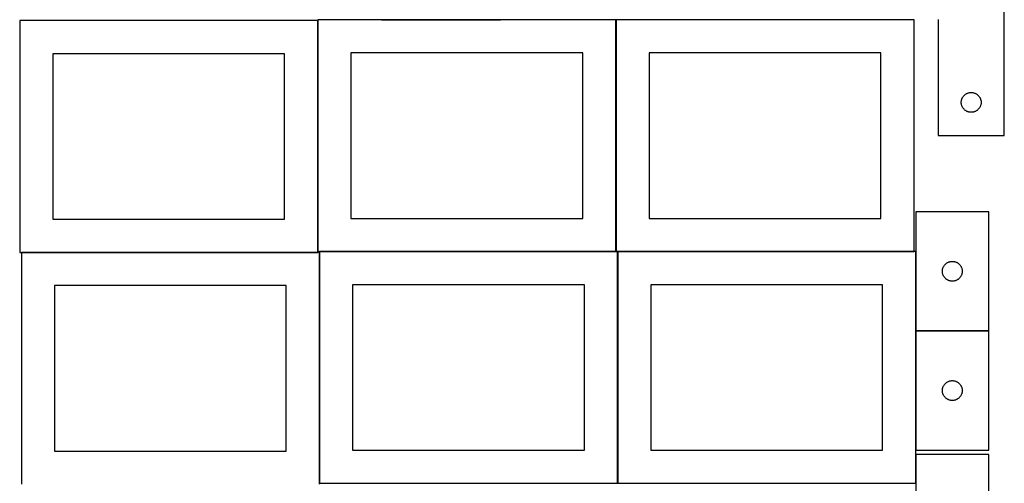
# Model space of a CAD drawing. Header units: millimetres. Extents: x 7 to 1493, y 8 to 2993.
# Tile 4 of 14: x 7 to 1493, y 1410 to 2110. Entities that reach past the tile are written whole.
import ezdxf

# ---------------------------------------------------------------- set-up
doc = ezdxf.new("R2010")
doc.units = ezdxf.units.MM
doc.layers.add('COMMON', color=5, linetype='CONTINUOUS', true_color=0x0000ff)
doc.layers.add('CUT', color=7, linetype='CONTINUOUS', true_color=0x000000)

msp = doc.modelspace()

# ---------------------------------------------------------------- linework, layer by layer
at = {"layer": 'COMMON'}
for p, q in [((456.746389, 2108.849549), (456.746389, 1760.174328)), ((552.66949, 2110.274328), (732.66949, 2110.274328)), ((906.94639, 2110.174328), (906.94639, 1760.174328)), ((1357.046391, 2110.274329), (1193.265733, 2110.274329)), ((9.174232, 1758.749548), (456.646389, 1758.749548)), ((459.274232, 1758.649548), (459.274232, 1409.974327)), ((459.374233, 1760.074327), (906.84639, 1760.074327)), ((909.474233, 1759.974327), (909.474233, 1409.974327)), ((909.574234, 1760.074327), (1357.046391, 1760.074327)), ((1359.674234, 1759.974327), (1359.674234, 1640.247744)), ((1359.674234, 1640.047743), (1359.674234, 1460.047743)), ((1359.774235, 1640.147743), (1469.774235, 1640.147743)), ((1359.674234, 1453.223845), (1359.674234, 1409.974327))]:
    msp.add_line(p, q, dxfattribs=at)
at = {"layer": 'CUT'}
for p, q in [((1493.265733, 1935.374329), (1493.265733, 2185.374329)), ((456.646389, 2108.849549), (6.646389, 2108.849549)), ((6.646389, 2108.849549), (6.646389, 1758.849549)), ((456.646389, 1758.849549), (456.646389, 2108.849549)), ((906.84639, 2110.174328), (456.84639, 2110.174328)), ((456.84639, 2110.174328), (456.84639, 1760.174328)), ((906.84639, 1760.174328), (906.84639, 2110.174328)), ((1357.046391, 2110.174328), (907.046391, 2110.174328)), ((907.046391, 2110.174328), (907.046391, 1760.174328)), ((1357.046391, 1760.174328), (1357.046391, 2110.174328)), ((1393.265733, 2110.374329), (1393.265733, 1935.374329)), ((406.646389, 2058.849549), (56.646389, 2058.849549)), ((56.646389, 2058.849549), (56.646389, 1808.849549)), ((406.646389, 1808.849549), (406.646389, 2058.849549)), ((856.84639, 2060.174328), (506.84639, 2060.174328)), ((506.84639, 2060.174328), (506.84639, 1810.174328)), ((856.84639, 1810.174328), (856.84639, 2060.174328)), ((1307.046391, 2060.174328), (957.046391, 2060.174328)), ((957.046391, 2060.174328), (957.046391, 1810.174328)), ((1307.046391, 1810.174328), (1307.046391, 2060.174328)), ((1429.52098, 1991.381137), (1429.848427, 1992.080736)), ((1429.848427, 1992.080736), (1430.211455, 1992.76255)), ((1430.211455, 1992.76255), (1430.6091, 1993.424772)), ((1430.6091, 1993.424772), (1431.040308, 1994.065645)), ((1431.040308, 1994.065645), (1431.503936, 1994.683471)), ((1431.503936, 1994.683471), (1431.998754, 1995.276611)), ((1431.998754, 1995.276611), (1432.523451, 1995.843491)), ((1432.523451, 1995.843491), (1433.076633, 1996.382609)), ((1433.076633, 1996.382609), (1433.656836, 1996.892536)), ((1433.656836, 1996.892536), (1434.262519, 1997.371918)), ((1434.262519, 1997.371918), (1434.892078, 1997.819484)), ((1434.892078, 1997.819484), (1435.543841, 1998.234048)), ((1435.543841, 1998.234048), (1436.216082, 1998.614511)), ((1436.216082, 1998.614511), (1436.907018, 1998.959863)), ((1436.907018, 1998.959863), (1437.614815, 1999.269188)), ((1437.614815, 1999.269188), (1438.337598, 1999.541667)), ((1438.337598, 1999.541667), (1439.073449, 1999.776577)), ((1439.073449, 1999.776577), (1439.820417, 1999.973294)), ((1439.820417, 1999.973294), (1440.576522, 2000.131298)), ((1440.576522, 2000.131298), (1441.339758, 2000.250169)), ((1441.339758, 2000.250169), (1442.108101, 2000.329592)), ((1442.108101, 2000.329592), (1442.879515, 2000.369356)), ((1442.879515, 2000.369356), (1443.651952, 2000.369356)), ((1443.651952, 2000.369356), (1444.423365, 2000.329592)), ((1444.423365, 2000.329592), (1445.191709, 2000.250169)), ((1445.191709, 2000.250169), (1445.954945, 2000.131298)), ((1445.954945, 2000.131298), (1446.71105, 1999.973294)), ((1446.71105, 1999.973294), (1447.458018, 1999.776577)), ((1447.458018, 1999.776577), (1448.193869, 1999.541667)), ((1448.193869, 1999.541667), (1448.916652, 1999.269188)), ((1448.916652, 1999.269188), (1449.624449, 1998.959863)), ((1449.624449, 1998.959863), (1450.315385, 1998.614511)), ((1450.315385, 1998.614511), (1450.987625, 1998.234048)), ((1450.987625, 1998.234048), (1451.639389, 1997.819484)), ((1451.639389, 1997.819484), (1452.268948, 1997.371918)), ((1452.268948, 1997.371918), (1452.874631, 1996.892536)), ((1452.874631, 1996.892536), (1453.454834, 1996.382609)), ((1453.454834, 1996.382609), (1454.008016, 1995.843491)), ((1454.008016, 1995.843491), (1454.532712, 1995.276611)), ((1454.532712, 1995.276611), (1455.027531, 1994.683471)), ((1455.027531, 1994.683471), (1455.491158, 1994.065645)), ((1455.491158, 1994.065645), (1455.922367, 1993.424772)), ((1455.922367, 1993.424772), (1456.320012, 1992.76255)), ((1456.320012, 1992.76255), (1456.68304, 1992.080736)), ((1456.68304, 1992.080736), (1457.010487, 1991.381137)), ((1428.265733, 1985.374329), (1428.285622, 1986.14651)), ((1428.285622, 1984.602148), (1428.265733, 1985.374329)), ((1428.285622, 1986.14651), (1428.345235, 1986.916644)), ((1428.345235, 1983.832014), (1428.285622, 1984.602148)), ((1428.345235, 1986.916644), (1428.444415, 1987.682688)), ((1428.444415, 1983.06597), (1428.345235, 1983.832014)), ((1428.444415, 1987.682688), (1428.582898, 1988.44261)), ((1428.582898, 1982.306048), (1428.444415, 1983.06597)), ((1428.582898, 1988.44261), (1428.760318, 1989.194396)), ((1428.760318, 1981.554262), (1428.582898, 1982.306048)), ((1428.760318, 1989.194396), (1428.976203, 1989.936051)), ((1428.976203, 1980.812606), (1428.760318, 1981.554262)), ((1428.976203, 1989.936051), (1429.229981, 1990.66561)), ((1429.229981, 1980.083048), (1428.976203, 1980.812606)), ((1429.229981, 1990.66561), (1429.52098, 1991.381137)), ((1429.52098, 1979.36752), (1429.229981, 1980.083048)), ((1429.848427, 1978.667922), (1429.52098, 1979.36752)), ((1430.211455, 1977.986108), (1429.848427, 1978.667922)), ((1430.6091, 1977.323886), (1430.211455, 1977.986108)), ((1431.040308, 1976.683012), (1430.6091, 1977.323886)), ((1455.922367, 1977.323886), (1455.491158, 1976.683012)), ((1456.320012, 1977.986108), (1455.922367, 1977.323886)), ((1456.68304, 1978.667922), (1456.320012, 1977.986108)), ((1457.010487, 1979.36752), (1456.68304, 1978.667922)), ((1457.010487, 1991.381137), (1457.301486, 1990.66561)), ((1457.301486, 1980.083048), (1457.010487, 1979.36752)), ((1457.301486, 1990.66561), (1457.555264, 1989.936051)), ((1457.555264, 1980.812606), (1457.301486, 1980.083048)), ((1457.555264, 1989.936051), (1457.771149, 1989.194396)), ((1457.771149, 1981.554262), (1457.555264, 1980.812606)), ((1457.771149, 1989.194396), (1457.948569, 1988.44261)), ((1457.948569, 1982.306048), (1457.771149, 1981.554262)), ((1457.948569, 1988.44261), (1458.087052, 1987.682688)), ((1458.087052, 1983.06597), (1457.948569, 1982.306048)), ((1458.087052, 1987.682688), (1458.186232, 1986.916644)), ((1458.186232, 1983.832014), (1458.087052, 1983.06597)), ((1458.186232, 1986.916644), (1458.245845, 1986.14651)), ((1458.245845, 1984.602148), (1458.186232, 1983.832014)), ((1458.245845, 1986.14651), (1458.265733, 1985.374329)), ((1458.265733, 1985.374329), (1458.245845, 1984.602148)), ((1431.503936, 1976.065187), (1431.040308, 1976.683012)), ((1431.998754, 1975.472047), (1431.503936, 1976.065187)), ((1432.523451, 1974.905167), (1431.998754, 1975.472047)), ((1433.076633, 1974.366048), (1432.523451, 1974.905167)), ((1433.656836, 1973.856122), (1433.076633, 1974.366048)), ((1434.262519, 1973.37674), (1433.656836, 1973.856122)), ((1434.892078, 1972.929174), (1434.262519, 1973.37674)), ((1435.543841, 1972.514609), (1434.892078, 1972.929174)), ((1436.216082, 1972.134147), (1435.543841, 1972.514609)), ((1436.907018, 1971.788795), (1436.216082, 1972.134147)), ((1437.614815, 1971.479469), (1436.907018, 1971.788795)), ((1438.337598, 1971.20699), (1437.614815, 1971.479469)), ((1439.073449, 1970.972081), (1438.337598, 1971.20699)), ((1439.820417, 1970.775363), (1439.073449, 1970.972081)), ((1440.576522, 1970.61736), (1439.820417, 1970.775363)), ((1441.339758, 1970.498489), (1440.576522, 1970.61736)), ((1442.108101, 1970.419066), (1441.339758, 1970.498489)), ((1442.879515, 1970.379302), (1442.108101, 1970.419066)), ((1443.651952, 1970.379302), (1442.879515, 1970.379302)), ((1444.423365, 1970.419066), (1443.651952, 1970.379302)), ((1445.191709, 1970.498489), (1444.423365, 1970.419066)), ((1445.954945, 1970.61736), (1445.191709, 1970.498489)), ((1446.71105, 1970.775363), (1445.954945, 1970.61736)), ((1447.458018, 1970.972081), (1446.71105, 1970.775363)), ((1448.193869, 1971.20699), (1447.458018, 1970.972081)), ((1448.916652, 1971.479469), (1448.193869, 1971.20699)), ((1449.624449, 1971.788795), (1448.916652, 1971.479469)), ((1450.315385, 1972.134147), (1449.624449, 1971.788795)), ((1450.987625, 1972.514609), (1450.315385, 1972.134147)), ((1451.639389, 1972.929174), (1450.987625, 1972.514609)), ((1452.268948, 1973.37674), (1451.639389, 1972.929174)), ((1452.874631, 1973.856122), (1452.268948, 1973.37674)), ((1453.454834, 1974.366048), (1452.874631, 1973.856122)), ((1454.008016, 1974.905167), (1453.454834, 1974.366048)), ((1454.532712, 1975.472047), (1454.008016, 1974.905167)), ((1455.027531, 1976.065187), (1454.532712, 1975.472047)), ((1455.491158, 1976.683012), (1455.027531, 1976.065187)), ((1393.265733, 1935.374329), (1493.265733, 1935.374329)), ((1469.774235, 1820.247744), (1359.774235, 1820.247744)), ((1359.774235, 1820.247744), (1359.774235, 1640.247744)), ((1469.774235, 1640.247744), (1469.774235, 1820.247744)), ((56.646389, 1808.849549), (406.646389, 1808.849549)), ((506.84639, 1810.174328), (856.84639, 1810.174328)), ((957.046391, 1810.174328), (1307.046391, 1810.174328)), ((6.646389, 1758.849549), (456.646389, 1758.849549)), ((459.174232, 1758.649548), (9.174232, 1758.649548)), ((9.174232, 1758.649548), (9.174232, 1408.649548)), ((456.84639, 1760.174328), (906.84639, 1760.174328)), ((459.174232, 1408.649548), (459.174232, 1758.649548)), ((909.374233, 1759.974327), (459.374233, 1759.974327)), ((459.374233, 1759.974327), (459.374233, 1409.974327)), ((907.046391, 1760.174328), (1357.046391, 1760.174328)), ((909.374233, 1409.974327), (909.374233, 1759.974327)), ((1359.574234, 1759.974327), (909.574234, 1759.974327)), ((909.574234, 1759.974327), (909.574234, 1409.974327)), ((1359.574234, 1409.974327), (1359.574234, 1759.974327)), ((1402.776646, 1739.250958), (1403.256028, 1739.856641)), ((1403.256028, 1739.856641), (1403.765955, 1740.436844)), ((1403.765955, 1740.436844), (1404.305073, 1740.990027)), ((1404.305073, 1740.990027), (1404.871953, 1741.514723)), ((1404.871953, 1741.514723), (1405.465093, 1742.009541)), ((1405.465093, 1742.009541), (1406.082919, 1742.473169)), ((1406.082919, 1742.473169), (1406.723792, 1742.904377)), ((1406.723792, 1742.904377), (1407.386014, 1743.302022)), ((1407.386014, 1743.302022), (1408.067828, 1743.66505)), ((1408.067828, 1743.66505), (1408.767427, 1743.992497)), ((1408.767427, 1743.992497), (1409.482954, 1744.283496)), ((1409.482954, 1744.283496), (1410.212513, 1744.537274)), ((1410.212513, 1744.537274), (1410.954168, 1744.75316)), ((1410.954168, 1744.75316), (1411.705954, 1744.930579)), ((1411.705954, 1744.930579), (1412.465876, 1745.069062)), ((1412.465876, 1745.069062), (1413.23192, 1745.168242)), ((1413.23192, 1745.168242), (1414.002054, 1745.227855)), ((1414.002054, 1745.227855), (1414.774235, 1745.247744)), ((1414.774235, 1745.247744), (1415.546416, 1745.227855)), ((1415.546416, 1745.227855), (1416.31655, 1745.168242)), ((1416.31655, 1745.168242), (1417.082594, 1745.069062)), ((1417.082594, 1745.069062), (1417.842516, 1744.930579)), ((1417.842516, 1744.930579), (1418.594302, 1744.75316)), ((1418.594302, 1744.75316), (1419.335958, 1744.537274)), ((1419.335958, 1744.537274), (1420.065516, 1744.283496)), ((1420.065516, 1744.283496), (1420.781044, 1743.992497)), ((1420.781044, 1743.992497), (1421.480642, 1743.66505)), ((1421.480642, 1743.66505), (1422.162456, 1743.302022)), ((1422.162456, 1743.302022), (1422.824678, 1742.904377)), ((1422.824678, 1742.904377), (1423.465552, 1742.473169)), ((1423.465552, 1742.473169), (1424.083377, 1742.009541)), ((1424.083377, 1742.009541), (1424.676517, 1741.514723)), ((1424.676517, 1741.514723), (1425.243397, 1740.990027)), ((1425.243397, 1740.990027), (1425.782516, 1740.436844)), ((1425.782516, 1740.436844), (1426.292442, 1739.856641)), ((1426.292442, 1739.856641), (1426.771824, 1739.250958)), ((1399.779208, 1730.633962), (1399.818972, 1731.405376)), ((1399.779208, 1729.861525), (1399.779208, 1730.633962)), ((1399.818972, 1729.090112), (1399.779208, 1729.861525)), ((1399.818972, 1731.405376), (1399.898395, 1732.173719)), ((1399.898395, 1728.321768), (1399.818972, 1729.090112)), ((1399.898395, 1732.173719), (1400.017266, 1732.936955)), ((1400.017266, 1727.558532), (1399.898395, 1728.321768)), ((1400.017266, 1732.936955), (1400.17527, 1733.69306)), ((1400.17527, 1726.802428), (1400.017266, 1727.558532)), ((1400.17527, 1733.69306), (1400.371987, 1734.440028)), ((1400.371987, 1726.055459), (1400.17527, 1726.802428)), ((1400.371987, 1734.440028), (1400.606897, 1735.175879)), ((1400.606897, 1725.319608), (1400.371987, 1726.055459)), ((1400.606897, 1735.175879), (1400.879376, 1735.898662)), ((1400.879376, 1724.596825), (1400.606897, 1725.319608)), ((1400.879376, 1735.898662), (1401.188701, 1736.60646)), ((1401.188701, 1723.889028), (1400.879376, 1724.596825)), ((1401.188701, 1736.60646), (1401.534053, 1737.297395)), ((1401.534053, 1737.297395), (1401.914516, 1737.969636)), ((1401.914516, 1737.969636), (1402.32908, 1738.6214)), ((1402.32908, 1738.6214), (1402.776646, 1739.250958)), ((1426.771824, 1739.250958), (1427.21939, 1738.6214)), ((1427.21939, 1738.6214), (1427.633955, 1737.969636)), ((1427.633955, 1737.969636), (1428.014417, 1737.297395)), ((1428.014417, 1737.297395), (1428.359769, 1736.60646)), ((1428.359769, 1736.60646), (1428.669095, 1735.898662)), ((1428.669095, 1724.596825), (1428.359769, 1723.889028)), ((1428.669095, 1735.898662), (1428.941574, 1735.175879)), ((1428.941574, 1725.319608), (1428.669095, 1724.596825)), ((1428.941574, 1735.175879), (1429.176483, 1734.440028)), ((1429.176483, 1726.055459), (1428.941574, 1725.319608)), ((1429.176483, 1734.440028), (1429.373201, 1733.69306)), ((1429.373201, 1726.802428), (1429.176483, 1726.055459)), ((1429.373201, 1733.69306), (1429.531204, 1732.936955)), ((1429.531204, 1727.558532), (1429.373201, 1726.802428)), ((1429.531204, 1732.936955), (1429.650075, 1732.173719)), ((1429.650075, 1728.321768), (1429.531204, 1727.558532)), ((1429.650075, 1732.173719), (1429.729498, 1731.405376)), ((1429.729498, 1729.090112), (1429.650075, 1728.321768)), ((1429.729498, 1731.405376), (1429.769262, 1730.633962)), ((1429.769262, 1729.861525), (1429.729498, 1729.090112)), ((1429.769262, 1730.633962), (1429.769262, 1729.861525)), ((859.374233, 1709.974327), (509.374233, 1709.974327)), ((509.374233, 1709.974327), (509.374233, 1459.974327)), ((859.374233, 1459.974327), (859.374233, 1709.974327)), ((1309.574234, 1709.974327), (959.574234, 1709.974327)), ((959.574234, 1709.974327), (959.574234, 1459.974327)), ((1309.574234, 1459.974327), (1309.574234, 1709.974327)), ((1401.534053, 1723.198093), (1401.188701, 1723.889028)), ((1401.914516, 1722.525852), (1401.534053, 1723.198093)), ((1402.32908, 1721.874088), (1401.914516, 1722.525852)), ((1402.776646, 1721.244529), (1402.32908, 1721.874088)), ((1403.256028, 1720.638846), (1402.776646, 1721.244529)), ((1403.765955, 1720.058644), (1403.256028, 1720.638846)), ((1404.305073, 1719.505461), (1403.765955, 1720.058644)), ((1404.871953, 1718.980765), (1404.305073, 1719.505461)), ((1405.465093, 1718.485947), (1404.871953, 1718.980765)), ((1406.082919, 1718.022319), (1405.465093, 1718.485947)), ((1406.723792, 1717.59111), (1406.082919, 1718.022319)), ((1407.386014, 1717.193465), (1406.723792, 1717.59111)), ((1408.067828, 1716.830437), (1407.386014, 1717.193465)), ((1408.767427, 1716.50299), (1408.067828, 1716.830437)), ((1409.482954, 1716.211991), (1408.767427, 1716.50299)), ((1410.212513, 1715.958213), (1409.482954, 1716.211991)), ((1410.954168, 1715.742328), (1410.212513, 1715.958213)), ((1411.705954, 1715.564908), (1410.954168, 1715.742328)), ((1412.465876, 1715.426425), (1411.705954, 1715.564908)), ((1413.23192, 1715.327246), (1412.465876, 1715.426425)), ((1414.002054, 1715.267632), (1413.23192, 1715.327246)), ((1414.774235, 1715.247744), (1414.002054, 1715.267632)), ((1415.546416, 1715.267632), (1414.774235, 1715.247744)), ((1416.31655, 1715.327246), (1415.546416, 1715.267632)), ((1417.082594, 1715.426425), (1416.31655, 1715.327246)), ((1417.842516, 1715.564908), (1417.082594, 1715.426425)), ((1418.594302, 1715.742328), (1417.842516, 1715.564908)), ((1419.335958, 1715.958213), (1418.594302, 1715.742328)), ((1420.065516, 1716.211991), (1419.335958, 1715.958213)), ((1420.781044, 1716.50299), (1420.065516, 1716.211991)), ((1421.480642, 1716.830437), (1420.781044, 1716.50299)), ((1422.162456, 1717.193465), (1421.480642, 1716.830437)), ((1422.824678, 1717.59111), (1422.162456, 1717.193465)), ((1423.465552, 1718.022319), (1422.824678, 1717.59111)), ((1424.083377, 1718.485947), (1423.465552, 1718.022319)), ((1424.676517, 1718.980765), (1424.083377, 1718.485947)), ((1425.243397, 1719.505461), (1424.676517, 1718.980765)), ((1425.782516, 1720.058644), (1425.243397, 1719.505461)), ((1426.292442, 1720.638846), (1425.782516, 1720.058644)), ((1426.771824, 1721.244529), (1426.292442, 1720.638846)), ((1427.21939, 1721.874088), (1426.771824, 1721.244529)), ((1427.633955, 1722.525852), (1427.21939, 1721.874088)), ((1428.014417, 1723.198093), (1427.633955, 1722.525852)), ((1428.359769, 1723.889028), (1428.014417, 1723.198093)), ((409.174232, 1708.649548), (59.174232, 1708.649548)), ((59.174232, 1708.649548), (59.174232, 1458.649548)), ((409.174232, 1458.649548), (409.174232, 1708.649548)), ((1359.774235, 1640.247744), (1469.774235, 1640.247744)), ((1469.774235, 1640.047743), (1359.774235, 1640.047743)), ((1359.774235, 1640.047743), (1359.774235, 1460.047743)), ((1469.774235, 1460.047743), (1469.774235, 1640.047743)), ((1404.305073, 1560.790026), (1404.871953, 1561.314722)), ((1404.871953, 1561.314722), (1405.465093, 1561.80954)), ((1405.465093, 1561.80954), (1406.082919, 1562.273168)), ((1406.082919, 1562.273168), (1406.723792, 1562.704376)), ((1406.723792, 1562.704376), (1407.386014, 1563.102021)), ((1407.386014, 1563.102021), (1408.067828, 1563.465049)), ((1408.067828, 1563.465049), (1408.767427, 1563.792496)), ((1408.767427, 1563.792496), (1409.482954, 1564.083495)), ((1409.482954, 1564.083495), (1410.212513, 1564.337273)), ((1410.212513, 1564.337273), (1410.954168, 1564.553159)), ((1410.954168, 1564.553159), (1411.705954, 1564.730578)), ((1411.705954, 1564.730578), (1412.465876, 1564.869061)), ((1412.465876, 1564.869061), (1413.23192, 1564.968241)), ((1413.23192, 1564.968241), (1414.002054, 1565.027854)), ((1414.002054, 1565.027854), (1414.774235, 1565.047743)), ((1414.774235, 1565.047743), (1415.546416, 1565.027854)), ((1415.546416, 1565.027854), (1416.31655, 1564.968241)), ((1416.31655, 1564.968241), (1417.082594, 1564.869061)), ((1417.082594, 1564.869061), (1417.842516, 1564.730578)), ((1417.842516, 1564.730578), (1418.594302, 1564.553159)), ((1418.594302, 1564.553159), (1419.335958, 1564.337273)), ((1419.335958, 1564.337273), (1420.065516, 1564.083495)), ((1420.065516, 1564.083495), (1420.781044, 1563.792496)), ((1420.781044, 1563.792496), (1421.480642, 1563.465049)), ((1421.480642, 1563.465049), (1422.162456, 1563.102021)), ((1422.162456, 1563.102021), (1422.824678, 1562.704376)), ((1422.824678, 1562.704376), (1423.465552, 1562.273168)), ((1423.465552, 1562.273168), (1424.083377, 1561.80954)), ((1424.083377, 1561.80954), (1424.676517, 1561.314722)), ((1424.676517, 1561.314722), (1425.243397, 1560.790026)), ((1399.779208, 1550.433961), (1399.818972, 1551.205375)), ((1399.779208, 1549.661524), (1399.779208, 1550.433961)), ((1399.818972, 1548.890111), (1399.779208, 1549.661524)), ((1399.818972, 1551.205375), (1399.898395, 1551.973718)), ((1399.898395, 1548.121767), (1399.818972, 1548.890111)), ((1399.898395, 1551.973718), (1400.017266, 1552.736954)), ((1400.017266, 1547.358531), (1399.898395, 1548.121767)), ((1400.017266, 1552.736954), (1400.17527, 1553.493059)), ((1400.17527, 1546.602427), (1400.017266, 1547.358531)), ((1400.17527, 1553.493059), (1400.371987, 1554.240027)), ((1400.371987, 1545.855458), (1400.17527, 1546.602427)), ((1400.371987, 1554.240027), (1400.606897, 1554.975878)), ((1400.606897, 1554.975878), (1400.879376, 1555.698661)), ((1400.879376, 1555.698661), (1401.188701, 1556.406459)), ((1401.188701, 1556.406459), (1401.534053, 1557.097394)), ((1401.534053, 1557.097394), (1401.914516, 1557.769635)), ((1401.914516, 1557.769635), (1402.32908, 1558.421399)), ((1402.32908, 1558.421399), (1402.776646, 1559.050957)), ((1402.776646, 1559.050957), (1403.256028, 1559.65664)), ((1403.256028, 1559.65664), (1403.765955, 1560.236843)), ((1403.765955, 1560.236843), (1404.305073, 1560.790026)), ((1425.243397, 1560.790026), (1425.782516, 1560.236843)), ((1425.782516, 1560.236843), (1426.292442, 1559.65664)), ((1426.292442, 1559.65664), (1426.771824, 1559.050957)), ((1426.771824, 1559.050957), (1427.21939, 1558.421399)), ((1427.21939, 1558.421399), (1427.633955, 1557.769635)), ((1427.633955, 1557.769635), (1428.014417, 1557.097394)), ((1428.014417, 1557.097394), (1428.359769, 1556.406459)), ((1428.359769, 1556.406459), (1428.669095, 1555.698661)), ((1428.669095, 1555.698661), (1428.941574, 1554.975878)), ((1428.941574, 1554.975878), (1429.176483, 1554.240027)), ((1429.176483, 1554.240027), (1429.373201, 1553.493059)), ((1429.373201, 1546.602427), (1429.176483, 1545.855458)), ((1429.373201, 1553.493059), (1429.531204, 1552.736954)), ((1429.531204, 1547.358531), (1429.373201, 1546.602427)), ((1429.531204, 1552.736954), (1429.650075, 1551.973718)), ((1429.650075, 1548.121767), (1429.531204, 1547.358531)), ((1429.650075, 1551.973718), (1429.729498, 1551.205375)), ((1429.729498, 1548.890111), (1429.650075, 1548.121767)), ((1429.729498, 1551.205375), (1429.769262, 1550.433961)), ((1429.769262, 1549.661524), (1429.729498, 1548.890111)), ((1429.769262, 1550.433961), (1429.769262, 1549.661524)), ((1400.606897, 1545.119607), (1400.371987, 1545.855458)), ((1400.879376, 1544.396824), (1400.606897, 1545.119607)), ((1401.188701, 1543.689027), (1400.879376, 1544.396824)), ((1401.534053, 1542.998092), (1401.188701, 1543.689027)), ((1401.914516, 1542.325851), (1401.534053, 1542.998092)), ((1402.32908, 1541.674087), (1401.914516, 1542.325851)), ((1402.776646, 1541.044528), (1402.32908, 1541.674087)), ((1403.256028, 1540.438845), (1402.776646, 1541.044528)), ((1403.765955, 1539.858643), (1403.256028, 1540.438845)), ((1404.305073, 1539.30546), (1403.765955, 1539.858643)), ((1404.871953, 1538.780764), (1404.305073, 1539.30546)), ((1405.465093, 1538.285946), (1404.871953, 1538.780764)), ((1406.082919, 1537.822318), (1405.465093, 1538.285946)), ((1406.723792, 1537.391109), (1406.082919, 1537.822318)), ((1407.386014, 1536.993464), (1406.723792, 1537.391109)), ((1408.067828, 1536.630436), (1407.386014, 1536.993464)), ((1408.767427, 1536.302989), (1408.067828, 1536.630436)), ((1409.482954, 1536.01199), (1408.767427, 1536.302989)), ((1410.212513, 1535.758212), (1409.482954, 1536.01199)), ((1410.954168, 1535.542327), (1410.212513, 1535.758212)), ((1411.705954, 1535.364907), (1410.954168, 1535.542327)), ((1412.465876, 1535.226424), (1411.705954, 1535.364907)), ((1413.23192, 1535.127245), (1412.465876, 1535.226424)), ((1414.002054, 1535.067631), (1413.23192, 1535.127245)), ((1414.774235, 1535.047743), (1414.002054, 1535.067631)), ((1415.546416, 1535.067631), (1414.774235, 1535.047743)), ((1416.31655, 1535.127245), (1415.546416, 1535.067631)), ((1417.082594, 1535.226424), (1416.31655, 1535.127245)), ((1417.842516, 1535.364907), (1417.082594, 1535.226424)), ((1418.594302, 1535.542327), (1417.842516, 1535.364907)), ((1419.335958, 1535.758212), (1418.594302, 1535.542327)), ((1420.065516, 1536.01199), (1419.335958, 1535.758212)), ((1420.781044, 1536.302989), (1420.065516, 1536.01199)), ((1421.480642, 1536.630436), (1420.781044, 1536.302989)), ((1422.162456, 1536.993464), (1421.480642, 1536.630436)), ((1422.824678, 1537.391109), (1422.162456, 1536.993464)), ((1423.465552, 1537.822318), (1422.824678, 1537.391109)), ((1424.083377, 1538.285946), (1423.465552, 1537.822318)), ((1424.676517, 1538.780764), (1424.083377, 1538.285946)), ((1425.243397, 1539.30546), (1424.676517, 1538.780764)), ((1425.782516, 1539.858643), (1425.243397, 1539.30546)), ((1426.292442, 1540.438845), (1425.782516, 1539.858643)), ((1426.771824, 1541.044528), (1426.292442, 1540.438845)), ((1427.21939, 1541.674087), (1426.771824, 1541.044528)), ((1427.633955, 1542.325851), (1427.21939, 1541.674087)), ((1428.014417, 1542.998092), (1427.633955, 1542.325851)), ((1428.359769, 1543.689027), (1428.014417, 1542.998092)), ((1428.669095, 1544.396824), (1428.359769, 1543.689027)), ((1428.941574, 1545.119607), (1428.669095, 1544.396824)), ((1429.176483, 1545.855458), (1428.941574, 1545.119607)), ((59.174232, 1458.649548), (409.174232, 1458.649548)), ((509.374233, 1459.974327), (859.374233, 1459.974327)), ((959.574234, 1459.974327), (1309.574234, 1459.974327)), ((1359.774235, 1460.047743), (1469.774235, 1460.047743)), ((1469.774235, 1453.223845), (1359.774235, 1453.223845)), ((1359.774235, 1453.223845), (1359.774235, 1273.223845)), ((1469.774235, 1273.223845), (1469.774235, 1453.223845)), ((459.374233, 1409.974327), (909.374233, 1409.974327)), ((909.574234, 1409.974327), (1359.574234, 1409.974327))]:
    msp.add_line(p, q, dxfattribs=at)

doc.saveas('drawing.dxf')
